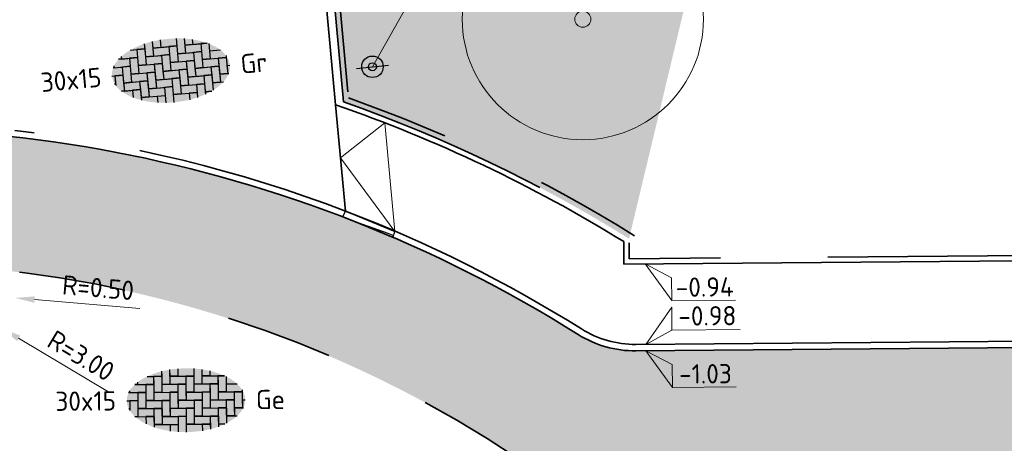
# Model space of a CAD drawing. Header units: metres. Extents: x 126075 to 126745, y 502461 to 502767.
# Tile 42 of 94: x 126674.6 to 126692.97, y 502564.58 to 502572.49. Entities that reach past the tile are written whole.
import ezdxf
from ezdxf.enums import TextEntityAlignment as Align

# ---------------------------------------------------------------- set-up
doc = ezdxf.new("R2010")
doc.units = ezdxf.units.M
doc.header["$PDSIZE"] = 1
for name, pattern in [('VH-OPSLUITBAND-SO', [10, 4, -2, 2, -2]), ('VH-OPSLUITBAND_VARIANT01-SO', [14, 8, -2, 2, -2]), ('VH-RIJWIELPADBAND-SO', [20, 8, -2, 2, -2, 0, -2, 2, -2]), ('ZZ-HIDDEN-SO', [4, 2, -2])]:
    doc.linetypes.add(name, pattern=pattern)
doc.layers.get('0').update_dxf_attribs({"linetype": 'CONTINUOUS'})
doc.layers.get('DEFPOINTS').update_dxf_attribs({"linetype": 'CONTINUOUS'})
for name, color, linetype, lineweight in [('B-WE-GR-BOOM-S', 90, 'CONTINUOUS', 18), ('N-WE-GR-GRAS-A-200', 62, 'CONTINUOUS', 18), ('N-WE-IE-MEUBILAIR_WEGMEUBILAIR_VERKEERSBORD-S-200', 7, 'CONTINUOUS', 25), ('N-WE-VH-GESLOTENVERHARDING_ASFALT_ROOD-V', 13, 'CONTINUOUS', 18), ('N-WE-VH-KANTOPSLUITING_BETONRUG-G', 7, 'ZZ-HIDDEN-SO', 35), ('N-WE-VH-KANTOPSLUITING_OPSLUITBAND_100X200-G', 150, 'VH-OPSLUITBAND-SO', 35), ('N-WE-VH-KANTOPSLUITING_OPSLUITBAND_120X250-G', 150, 'VH-OPSLUITBAND-SO', 35), ('N-WE-VH-KANTOPSLUITING_OPSLUITBAND_150X250-G', 150, 'VH-OPSLUITBAND_VARIANT01-SO', 35), ('N-WE-VH-KANTOPSLUITING_RIJWIELPADBAND_40 120_250_EINDVERLOOPBAND-S', 10, 'CONTINUOUS', 25), ('N-WE-VH-KANTOPSLUITING_VOORKANTBAND-G', 50, 'CONTINUOUS', 35), ('N-WE-VH-MATERIAALGRENS-G', 7, 'ZZ-HIDDEN-SO', 35), ('N-WE-VH-OPENVERHARDING_TEGEL_150X300_DIK-S-200', 252, 'CONTINUOUS', 25), ('N01-WE-VH-KANTOPSLUITING_RIJWIELPADBAND_40 120-G', 10, 'VH-RIJWIELPADBAND-SO', 35), ('X-XX-AL-AANPIJLING-G', 7, 'CONTINUOUS', 18), ('X-XX-AL-HOOGTELABEL-S-200', 7, 'CONTINUOUS', 18), ('X-XX-AL-M', 7, 'CONTINUOUS', 18)]:
    doc.layers.add(name, color=color, linetype=linetype, lineweight=lineweight)
doc.styles.add('NLCS-ISO', font='NLCS-ISO.ttf')
doc.styles.add('NLCS-ISO-M200-T18', font='NLCS-ISO.ttf', dxfattribs={"height": 0.36})
doc.dimstyles.new('NLCS-M200-T18-PIJL_L2_H1', dxfattribs={"dimscale": 0.2, "dimtxt": 2.5, "dimasz": 1.8, "dimexe": 2, "dimexo": 2, "dimgap": 0.7, "dimtad": 1, "dimzin": 0, "dimdsep": 46, "dimtxsty": 'NLCS-ISO-M200-T18', "dimcen": 0, "dimdle": 2, "dimclrd": 256, "dimclre": 256, "dimclrt": 10, "dimadec": 1, "dimazin": 0, "dimtfac": 1, "dimtdec": 3, "dimtofl": 0, "dimtmove": 0, "dimatfit": 3, "dimfxl": 2, "dimfxlon": 1, "dimtfillclr": 256, "dimtolj": 1, "dimtzin": 0, "dimlwd": -1, "dimlwe": -1, "dimarcsym": 0})
pattern_1 = [(0, (0, 0), (0, 6.985), [5.08, -1.905]), (90, (0, 0), (-6.985, 4.277078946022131e-16), [5.08, -1.905])]

# ---------------------------------------------------------------- blocks, each defined once
blk = doc.blocks.new('SVH-TEGEL_150X300_DIK_ELLEBOOG-SO')
h = blk.add_hatch(color=254)
h.dxf.hatch_style = 1
edge = h.paths.add_edge_path()
edge.add_ellipse((0, 1.332267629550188e-15), major_axis=(-5.525, 0), ratio=0.5384615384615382, start_angle=0, end_angle=359.9999999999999)
for p, q in [((-1.50000000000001, 2.863260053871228), (-1.500000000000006, 1.499999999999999)), ((-1.50000000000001, 2.863260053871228), (-1.500000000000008, 2.249999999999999)), ((-0.7500000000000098, 2.947462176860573), (-0.7500000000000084, 2.250000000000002)), ((-0.7500000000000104, 2.947462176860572), (-0.7500000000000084, 2.250000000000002)), ((0.7499999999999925, 2.947462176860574), (0.7499999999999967, 1.500000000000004)), ((0.7499999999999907, 2.947462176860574), (0.7499999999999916, 2.250000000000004)), ((1.499999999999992, 2.863260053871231), (1.499999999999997, 1.500000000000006)), ((1.499999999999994, 2.863260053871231), (1.499999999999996, 2.250000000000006)), ((-3.61457685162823, 2.249999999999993), (-3.000000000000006, 2.249999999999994)), ((-3.614576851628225, 2.249999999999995), (-2.250000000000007, 2.249999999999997)), ((-2.250000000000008, 2.249999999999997), (-3.000000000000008, 2.249999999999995)), ((-3.000000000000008, 2.249999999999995), (-3.000000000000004, 0.7499999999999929)), ((-3.000000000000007, 2.249999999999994), (-3.000000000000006, 1.499999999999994)), ((-2.25000000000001, 2.717130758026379), (-2.250000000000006, 1.499999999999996)), ((-2.250000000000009, 2.717130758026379), (-2.250000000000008, 2.249999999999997)), ((-2.250000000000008, 2.249999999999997), (-2.250000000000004, 0.7499999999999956)), ((-1.500000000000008, 2.249999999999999), (-1.500000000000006, 1.499999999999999)), ((-1.500000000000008, 2.249999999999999), (-5.773159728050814e-15, 2.250000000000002)), ((-0.7500000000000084, 2.250000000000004), (-1.500000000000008, 2.250000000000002)), ((-0.7500000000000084, 2.250000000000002), (0.7499999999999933, 2.250000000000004)), ((0.7499999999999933, 2.250000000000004), (-6.661338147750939e-15, 2.250000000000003)), ((-6.661338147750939e-15, 2.250000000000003), (-2.220446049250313e-15, 0.7500000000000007)), ((-7.105427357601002e-15, 2.250000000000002), (-6.217248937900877e-15, 1.500000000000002)), ((0.7499999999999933, 2.250000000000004), (0.7499999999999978, 0.7500000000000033)), ((1.499999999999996, 2.250000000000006), (1.499999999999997, 1.500000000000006)), ((1.499999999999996, 2.250000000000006), (2.999999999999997, 2.250000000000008)), ((2.249999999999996, 2.25000000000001), (1.499999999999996, 2.250000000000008)), ((2.249999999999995, 2.717130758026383), (2.249999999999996, 2.250000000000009)), ((2.249999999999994, 2.717130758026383), (2.249999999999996, 2.250000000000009)), ((2.249999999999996, 2.250000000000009), (3.614576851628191, 2.250000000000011)), ((2.999999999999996, 2.250000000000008), (2.999999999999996, 1.500000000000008)), ((3.614576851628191, 2.250000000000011), (2.999999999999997, 2.250000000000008)), ((2.999999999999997, 2.250000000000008), (3.000000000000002, 0.7500000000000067)), ((3.749999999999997, 2.184795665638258), (3.750000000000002, 0.7500000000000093)), ((-5.250000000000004, 0.9268931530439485), (-5.250000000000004, 0.749999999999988)), ((-5.250000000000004, 0.9268931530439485), (-5.250000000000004, 0.749999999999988)), ((-4.771312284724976, 1.499999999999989), (-3.750000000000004, 1.499999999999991)), ((-4.500000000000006, 1.499999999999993), (-4.771312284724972, 1.499999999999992)), ((-4.500000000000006, 1.72607161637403), (-4.500000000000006, 1.499999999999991)), ((-4.500000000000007, 1.72607161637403), (-4.500000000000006, 1.499999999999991)), ((-4.500000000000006, 1.499999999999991), (-3.000000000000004, 1.499999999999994)), ((-3.000000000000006, 1.499999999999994), (-3.750000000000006, 1.499999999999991)), ((-3.750000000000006, 1.499999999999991), (-3.750000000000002, -1.043609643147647e-14)), ((-3.750000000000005, 1.499999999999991), (-3.750000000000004, 0.7499999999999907)), ((-3.000000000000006, 1.499999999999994), (-3.000000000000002, -7.771561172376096e-15)), ((-2.250000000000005, 1.499999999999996), (-2.250000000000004, 0.7499999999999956)), ((-2.250000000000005, 1.499999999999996), (-0.7500000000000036, 1.499999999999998)), ((-1.500000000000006, 1.500000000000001), (-2.250000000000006, 1.499999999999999)), ((-1.500000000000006, 1.499999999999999), (-4.440892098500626e-15, 1.500000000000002)), ((-4.440892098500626e-15, 1.500000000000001), (-0.7500000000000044, 1.499999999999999)), ((-0.7500000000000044, 1.499999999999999), (-0.75, -2.664535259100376e-15)), ((-0.7500000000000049, 1.499999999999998), (-0.750000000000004, 0.7499999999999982)), ((-4.440892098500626e-15, 1.500000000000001), (0, 0)), ((0.7499999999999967, 1.500000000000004), (0.7499999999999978, 0.7500000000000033)), ((0.7499999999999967, 1.500000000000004), (2.249999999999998, 1.500000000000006)), ((1.499999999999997, 1.500000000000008), (0.7499999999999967, 1.500000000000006)), ((1.499999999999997, 1.500000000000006), (2.999999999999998, 1.500000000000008)), ((2.249999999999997, 1.500000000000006), (2.249999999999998, 0.7500000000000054)), ((2.999999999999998, 1.500000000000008), (2.249999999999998, 1.500000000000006)), ((2.249999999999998, 1.500000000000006), (2.250000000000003, 3.996802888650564e-15)), ((2.999999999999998, 1.500000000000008), (3.000000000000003, 6.661338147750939e-15)), ((3.75, 1.500000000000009), (3.750000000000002, 0.7500000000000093)), ((3.75, 1.500000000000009), (4.771312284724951, 1.500000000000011)), ((5.250000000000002, 0.9268931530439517), (5.250000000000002, 0.750000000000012)), ((-5.346547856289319, 0.749999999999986), (-4.500000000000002, 0.7499999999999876)), ((-5.250000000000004, 0.7499999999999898), (-5.346547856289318, 0.7499999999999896)), ((-5.250000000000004, 0.749999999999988), (-3.750000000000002, 0.7499999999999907)), ((-3.750000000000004, 0.7499999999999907), (-4.500000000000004, 0.749999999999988)), ((-4.500000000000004, 0.749999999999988), (-4.5, -0.7500000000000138)), ((-4.500000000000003, 0.7499999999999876), (-4.500000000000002, -1.243449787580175e-14)), ((-3.750000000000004, 0.7499999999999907), (-3.75, -0.7500000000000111)), ((-2.250000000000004, 0.7499999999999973), (-3.000000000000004, 0.7499999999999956)), ((-3.000000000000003, 0.7499999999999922), (-3.000000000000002, -7.771561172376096e-15)), ((-3.000000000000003, 0.7499999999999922), (-1.500000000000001, 0.7499999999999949)), ((-2.250000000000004, 0.7499999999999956), (-0.7500000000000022, 0.7499999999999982)), ((-0.7500000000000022, 0.749999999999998), (-1.500000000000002, 0.7499999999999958)), ((-1.500000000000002, 0.7499999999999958), (-1.499999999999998, -0.750000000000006)), ((-1.500000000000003, 0.7499999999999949), (-1.500000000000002, -5.10702591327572e-15)), ((-0.7500000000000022, 0.749999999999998), (-0.7499999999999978, -0.7500000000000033)), ((0, 1.332267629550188e-15), (-0.75, -4.440892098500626e-16)), ((-1.056726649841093e-15, 0.7500000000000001), (1.5, 0.7500000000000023)), ((-1.056726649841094e-15, 0.7500000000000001), (-2.407441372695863e-31, -3.392009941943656e-46)), ((0.7499999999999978, 0.7500000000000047), (-2.220446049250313e-15, 0.7500000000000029)), ((0, 0), (1.500000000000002, 2.113453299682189e-15)), ((0.7499999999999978, 0.7500000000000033), (2.25, 0.7500000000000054)), ((1.500000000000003, 1.665334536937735e-15), (0.7500000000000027, -9.992007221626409e-16)), ((1.499999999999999, 0.7500000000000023), (1.5, 2.111433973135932e-15)), ((2.25, 0.750000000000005), (1.5, 0.7500000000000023)), ((1.5, 0.7500000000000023), (1.500000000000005, -0.7499999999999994)), ((1.500000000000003, 1.665334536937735e-15), (1.500000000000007, -1.5)), ((2.25, 0.750000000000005), (2.250000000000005, -0.7499999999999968)), ((2.250000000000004, 3.219646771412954e-15), (2.250000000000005, -0.7499999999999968)), ((2.250000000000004, 3.219646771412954e-15), (3.750000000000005, 5.88418203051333e-15)), ((3.000000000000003, 8.43769498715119e-15), (2.250000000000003, 6.661338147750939e-15)), ((3.000000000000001, 0.7500000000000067), (3.000000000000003, 6.661338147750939e-15)), ((3.000000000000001, 0.7500000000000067), (4.500000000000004, 0.7500000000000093)), ((3.750000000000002, 0.7500000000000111), (3.000000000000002, 0.7500000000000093)), ((3.000000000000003, 6.661338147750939e-15), (4.500000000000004, 9.325873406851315e-15)), ((3.750000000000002, 0.7500000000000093), (5.250000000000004, 0.750000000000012)), ((3.750000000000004, 5.88418203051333e-15), (3.750000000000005, -0.7499999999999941)), ((4.500000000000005, 8.548717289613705e-15), (3.750000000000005, 5.88418203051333e-15)), ((3.750000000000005, 5.88418203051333e-15), (3.75000000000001, -1.499999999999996)), ((4.500000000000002, 0.7500000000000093), (4.500000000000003, 9.325873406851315e-15)), ((5.250000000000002, 0.750000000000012), (4.500000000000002, 0.7500000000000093)), ((4.500000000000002, 0.7500000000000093), (4.500000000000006, -0.7499999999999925)), ((4.500000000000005, 8.548717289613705e-15), (4.50000000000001, -1.499999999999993)), ((5.250000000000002, 0.750000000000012), (5.250000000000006, -0.7499999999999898)), ((5.250000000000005, 1.021405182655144e-14), (5.250000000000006, -0.7499999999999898)), ((5.250000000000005, 1.021405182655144e-14), (5.525, 1.07025499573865e-14)), ((-5.525, -1.425526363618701e-14), (-5.25, -1.376676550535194e-14)), ((-5.525, -1.425526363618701e-14), (-4.5, -1.243449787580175e-14)), ((-5.250000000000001, -0.7500000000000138), (-5.346547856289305, -0.7500000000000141)), ((-5.346547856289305, -0.750000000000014), (-5.249999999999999, -0.7500000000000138)), ((-4.500000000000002, -1.243449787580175e-14), (-5.250000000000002, -1.509903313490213e-14)), ((-5.250000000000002, -1.509903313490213e-14), (-5.249999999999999, -0.9268931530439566)), ((-5.250000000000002, -1.376676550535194e-14), (-5.250000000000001, -0.7500000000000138)), ((-5.250000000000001, -0.7500000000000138), (-5.250000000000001, -0.9268931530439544)), ((-4.500000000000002, -1.243449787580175e-14), (-4.499999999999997, -1.500000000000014)), ((-3.75, -0.7500000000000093), (-4.5, -0.7500000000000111)), ((-4.499999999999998, -0.7500000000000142), (-4.499999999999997, -1.500000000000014)), ((-4.499999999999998, -0.7500000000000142), (-2.999999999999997, -0.7500000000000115)), ((-3.000000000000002, -5.995204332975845e-15), (-3.750000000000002, -7.771561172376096e-15)), ((-3.750000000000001, -1.110223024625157e-14), (-3.75, -0.7500000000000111)), ((-3.750000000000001, -1.110223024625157e-14), (-2.249999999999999, -8.43769498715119e-15)), ((-3.75, -0.7500000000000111), (-2.249999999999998, -0.7500000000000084)), ((-3.000000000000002, -7.771561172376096e-15), (-1.5, -5.10702591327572e-15)), ((-2.249999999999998, -0.7500000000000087), (-2.999999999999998, -0.7500000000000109)), ((-2.999999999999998, -0.7500000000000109), (-2.999999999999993, -2.250000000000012)), ((-2.999999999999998, -0.7500000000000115), (-2.999999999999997, -1.500000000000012)), ((-1.5, -5.329070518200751e-15), (-2.25, -7.549516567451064e-15)), ((-2.25, -7.549516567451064e-15), (-2.249999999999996, -1.500000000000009)), ((-2.25, -8.43769498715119e-15), (-2.25, -0.7500000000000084)), ((-2.249999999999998, -0.7500000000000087), (-2.249999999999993, -2.25000000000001)), ((-1.5, -5.329070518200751e-15), (-1.499999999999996, -1.500000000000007)), ((-0.7499999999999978, -0.750000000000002), (-1.499999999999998, -0.7500000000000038)), ((-1.499999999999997, -0.7500000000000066), (-1.499999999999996, -1.500000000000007)), ((-1.499999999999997, -0.7500000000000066), (4.884981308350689e-15, -0.7500000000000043)), ((-0.7499999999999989, -3.219646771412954e-15), (-0.7499999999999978, -0.7500000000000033)), ((-0.7499999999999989, -3.219646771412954e-15), (0.7500000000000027, -9.992007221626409e-16)), ((-0.7499999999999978, -0.7500000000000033), (0.750000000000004, -0.7500000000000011)), ((3.552713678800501e-15, -0.7500000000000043), (4.440892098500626e-15, -1.500000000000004)), ((0.7500000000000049, -0.7500000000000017), (4.884981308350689e-15, -0.7500000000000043)), ((4.884981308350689e-15, -0.7500000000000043), (9.325873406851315e-15, -2.250000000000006)), ((0.7500000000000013, -9.992007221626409e-16), (0.7500000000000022, -0.7500000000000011)), ((0.7500000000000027, -9.992007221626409e-16), (0.7500000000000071, -1.500000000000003)), ((0.7500000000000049, -0.7500000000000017), (0.7500000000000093, -2.250000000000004)), ((1.500000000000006, -0.7500000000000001), (1.500000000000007, -1.5)), ((1.500000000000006, -0.7500000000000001), (3.000000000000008, -0.7499999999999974)), ((2.250000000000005, -0.749999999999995), (1.500000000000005, -0.7499999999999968)), ((2.250000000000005, -0.7499999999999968), (3.750000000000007, -0.7499999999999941)), ((3.000000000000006, -0.7499999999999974), (3.000000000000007, -1.499999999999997)), ((3.750000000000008, -0.7499999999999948), (3.000000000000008, -0.7499999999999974)), ((3.000000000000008, -0.7499999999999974), (3.000000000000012, -2.249999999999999)), ((3.750000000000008, -0.7499999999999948), (3.750000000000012, -2.184795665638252)), ((4.500000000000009, -0.7499999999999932), (4.50000000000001, -1.499999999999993)), ((4.500000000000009, -0.7499999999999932), (5.346547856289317, -0.7499999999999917)), ((5.250000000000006, -0.749999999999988), (4.500000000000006, -0.7499999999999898)), ((5.250000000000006, -0.7499999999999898), (5.346547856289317, -0.7499999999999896)), ((-4.499999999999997, -1.500000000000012), (-4.771312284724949, -1.500000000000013)), ((-4.771312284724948, -1.500000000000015), (-3.749999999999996, -1.500000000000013)), ((-4.499999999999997, -1.500000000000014), (-2.999999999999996, -1.500000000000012)), ((-2.999999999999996, -1.500000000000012), (-3.749999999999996, -1.500000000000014)), ((-3.749999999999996, -1.500000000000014), (-3.749999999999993, -2.18479566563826)), ((-3.749999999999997, -1.500000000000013), (-3.749999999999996, -2.184795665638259)), ((-2.999999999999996, -1.500000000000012), (-2.999999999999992, -2.498230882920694)), ((-1.499999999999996, -1.500000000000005), (-2.249999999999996, -1.500000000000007)), ((-2.249999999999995, -1.50000000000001), (-2.249999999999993, -2.25000000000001)), ((-2.249999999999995, -1.50000000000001), (-0.7499999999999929, -1.500000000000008)), ((-1.499999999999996, -1.500000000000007), (6.217248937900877e-15, -1.500000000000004)), ((-0.7499999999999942, -1.500000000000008), (-0.7499999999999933, -2.250000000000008)), ((7.105427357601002e-15, -1.500000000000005), (-0.7499999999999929, -1.500000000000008)), ((-0.7499999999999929, -1.500000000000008), (-0.7499999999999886, -2.947462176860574)), ((7.105427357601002e-15, -1.500000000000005), (1.147230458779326e-14, -2.975)), ((1.500000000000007, -1.499999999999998), (0.7500000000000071, -1.5)), ((0.750000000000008, -1.500000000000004), (0.7500000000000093, -2.250000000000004)), ((0.750000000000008, -1.500000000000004), (2.25000000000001, -1.500000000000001)), ((1.500000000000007, -1.5), (3.000000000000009, -1.499999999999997)), ((2.250000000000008, -1.500000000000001), (2.250000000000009, -2.250000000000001)), ((3.000000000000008, -1.499999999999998), (2.250000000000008, -1.500000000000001)), ((2.250000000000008, -1.500000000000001), (2.250000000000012, -2.717130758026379)), ((3.000000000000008, -1.499999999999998), (3.000000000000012, -2.498230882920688)), ((3.750000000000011, -1.499999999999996), (3.750000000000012, -2.184795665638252)), ((3.750000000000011, -1.499999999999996), (4.771312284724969, -1.499999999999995)), ((4.50000000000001, -1.499999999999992), (3.75000000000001, -1.499999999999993)), ((4.50000000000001, -1.499999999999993), (4.771312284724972, -1.499999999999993)), ((-2.249999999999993, -2.250000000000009), (-2.999999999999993, -2.250000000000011)), ((-2.999999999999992, -2.250000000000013), (-2.999999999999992, -2.498230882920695)), ((-2.999999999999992, -2.250000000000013), (-1.499999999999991, -2.250000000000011)), ((-2.249999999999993, -2.25000000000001), (-0.7499999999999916, -2.250000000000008)), ((-1.499999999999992, -2.250000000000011), (-1.499999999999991, -2.863260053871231)), ((0.7500000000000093, -2.250000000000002), (9.325873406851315e-15, -2.250000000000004)), ((1.021405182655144e-14, -2.250000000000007), (1.150191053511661e-14, -2.975)), ((1.021405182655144e-14, -2.250000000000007), (1.500000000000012, -2.250000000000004)), ((0.7500000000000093, -2.250000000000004), (2.250000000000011, -2.250000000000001)), ((1.500000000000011, -2.250000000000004), (1.500000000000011, -2.863260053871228)), ((2.250000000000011, -2.250000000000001), (1.500000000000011, -2.250000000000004)), ((1.500000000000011, -2.250000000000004), (1.500000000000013, -2.863260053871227)), ((2.250000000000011, -2.250000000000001), (2.250000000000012, -2.717130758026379)), ((3.000000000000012, -2.25), (3.000000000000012, -2.498230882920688)), ((3.000000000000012, -2.25), (3.614576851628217, -2.249999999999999)), ((3.614576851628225, -2.249999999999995), (3.000000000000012, -2.249999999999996))]:
    blk.add_line(p, q)
at = {"style": 'NLCS-ISO'}
blk.add_attdef('FORMAAT', text='', height=1.8, dxfattribs=at).set_placement((-6.525, 4.607733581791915e-16), align=Align.MIDDLE_RIGHT)
blk.add_attdef('KLEUR', text='', height=1.8, dxfattribs=at).set_placement((6.525, -7.026411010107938e-16), align=Align.MIDDLE_LEFT)
at = {"style": 'NLCS-ISO', "flags": 1}
blk.add_attdef('FUNCTIE', text='', height=1.8, dxfattribs=at).set_placement((-7.110529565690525e-16, -3.975), align=Align.TOP_CENTER)
blk = doc.blocks.new('B-SGR-BOOM_2E GROOTTE')
h = blk.add_hatch(color=256)
edge = h.paths.add_edge_path()
edge.add_arc((-0.001990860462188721, 0.003386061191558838), 0.15, 0, 360)
for radius in [2.249996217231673, 0.15]:
    blk.add_circle((-0.001990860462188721, 0.003386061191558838), radius)
blk = doc.blocks.new('N-SIE-WEG_VERKEERSBORD_PAAL-SO')
blk.add_line((-1.499999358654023, 0.001385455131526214), (1.499999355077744, -0.001385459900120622))
for radius in [0.9999999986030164, 0.3727098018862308]:
    blk.add_circle((0, 0), radius)
at = {"style": 'NLCS-ISO'}
blk.add_attdef('VERKEERSBORD', (1.001828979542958, 1.008659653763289), '', height=2, dxfattribs=at)
blk = doc.blocks.new('SVH-RIJWIELPAD EINDVERLOOPBAND_40 120X250_MAAIVELD_LINKS_L1000_HD-MM')
blk.add_line((0, 40), (-100, 40))
blk.add_lwpolyline([(0, 0), (-1000, 0), (-1000, 120), (0, 120)], close=True)
at = {"flags": 128}
blk.add_lwpolyline([(-100, 40), (-900, 0)], dxfattribs=at)
blk = doc.blocks.new('*D347')
at = {"layer": 'DEFPOINTS', "color": 0, "transparency": 16777216}
for p in [(126674.0221306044, 502567.3367906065), (126674.5203509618, 502567.2946423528)]:
    blk.add_point(p, dxfattribs=at)
at = {"layer": 'X-XX-AL-M', "transparency": 16777216}
blk.add_line((126676.8440507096, 502567.0980628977), (126674.8790696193, 502567.2642956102), dxfattribs=at)
blk.add_solid([(126674.8841274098, 502567.3240820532), (126674.8740118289, 502567.2045091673), (126674.5203509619, 502567.2946423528)], dxfattribs=at)
at = {"layer": 'X-XX-AL-M', "color": 10, "transparency": 16777216, "insert": (126676.0678943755, 502567.4848669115), "char_height": 0.36, "attachment_point": 5, "rotation": 355.1644274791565, "style": 'NLCS-ISO-M200-T18'}
blk.add_mtext('\\A1;R=0.50', dxfattribs=at)
blk = doc.blocks.new('*D348')
at = {"layer": 'DEFPOINTS', "color": 0, "transparency": 16777216}
for p in [(126671.7014306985, 502568.2664936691), (126674.2756125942, 502566.7258501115)]:
    blk.add_point(p, dxfattribs=at)
at = {"layer": 'X-XX-AL-M', "transparency": 16777216}
blk.add_line((126676.2766105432, 502565.528256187), (126674.5845145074, 502566.5409728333), dxfattribs=at)
blk.add_solid([(126674.6153273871, 502566.5924564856), (126674.5537016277, 502566.4894891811), (126674.2756125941, 502566.7258501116)], dxfattribs=at)
at = {"layer": 'X-XX-AL-M', "color": 10, "transparency": 16777216, "insert": (126675.7493488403, 502566.2167553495), "char_height": 0.36, "attachment_point": 5, "rotation": 329.0995497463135, "style": 'NLCS-ISO-M200-T18'}
blk.add_mtext('\\A1;R=3.00', dxfattribs=at)
blk = doc.blocks.new('SZZ-HOOGTELABEL_04-SO')
h = blk.add_hatch()
h.set_pattern_fill('ANGLE', color=256)
h.set_pattern_definition(pattern_1)
h.paths.add_polyline_path([(2.460741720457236, -1.312415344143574), (0, -4.547473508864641e-13), (2.460741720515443, -3.435148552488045)])
for p, q in [((0, -4.547473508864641e-13), (2.460741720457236, -1.312415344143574)), ((2.460741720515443, -3.435148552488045), (0, -4.547473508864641e-13)), ((2.460741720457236, -1.312415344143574), (2.460741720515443, -3.435148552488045)), ((8.399460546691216, -3.435325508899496), (2.460741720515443, -3.435148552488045))]:
    blk.add_line(p, q)
at = {"style": 'NLCS-ISO'}
blk.add_attdef('...', text='', height=1.8, dxfattribs=at).set_placement((5.549947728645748, -2.195441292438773), align=Align.MIDDLE)
blk = doc.blocks.new('SZZ-HOOGTELABEL_02-SO')
h = blk.add_hatch()
h.set_pattern_fill('ANGLE', color=256)
h.set_pattern_definition(pattern_1)
h.paths.add_polyline_path([(2.460741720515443, 3.435148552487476), (-6.661338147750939e-16, -4.440892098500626e-16), (2.460741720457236, 1.312415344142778)])
for p, q in [((2.460741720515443, 3.435148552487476), (0, 0)), ((2.460741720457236, 1.312415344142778), (2.460741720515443, 3.435148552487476)), ((0, 0), (2.460741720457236, 1.312415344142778)), ((8.837532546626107, 1.312415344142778), (2.460741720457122, 1.312415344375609))]:
    blk.add_line(p, q)
at = {"style": 'NLCS-ISO'}
blk.add_attdef('...', text='', height=1.8, dxfattribs=at).set_placement((5.772751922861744, 2.615252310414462), align=Align.MIDDLE)

msp = doc.modelspace()

# ---------------------------------------------------------------- hatches: boundary and pattern name
at = {"layer": 'N-WE-GR-GRAS-A-200', "transparency": 33554559}
h = msp.add_hatch(dxfattribs=at)
h.set_pattern_fill('AGR-GRAS_02-SO', color=256, scale=0.2, pattern_type=2)
h.set_pattern_definition([(21.58014110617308, (126551.914, 502551.3593220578), (1.124203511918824, 2.595412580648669), [0.5, -1.5]), (21.58014110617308, (126552.4955317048, 502552.8797893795), (1.124203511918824, 2.595412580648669), [0.5, -1.5]), (111.5801411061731, (126551.8425192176, 502552.0838153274), (-2.595412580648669, 1.124203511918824), [0.5, -1.5]), (111.5801411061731, (126552.3289808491, 502553.0289899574), (-2.595412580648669, 1.124203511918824), [0.5, -1.5]), (66.58014110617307, (126551.7710384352, 502552.8083085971), (-0.7356045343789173, 1.859808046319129), [0.4999999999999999, -2.328427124]), (156.5801411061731, (126552.9368944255, 502551.7639045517), (-1.859808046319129, -0.7356045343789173), [0.4999999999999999, -2.328427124]), (48.14519230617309, (126552.1582706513, 502552.1011656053), (1.859808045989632, 0.735604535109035), [0.5, -3.972135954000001]), (48.14519230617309, (126552.6273820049, 502553.3620916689), (1.859808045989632, 0.735604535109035), [0.5, -3.972135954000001]), (85.01508992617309, (126553.2158656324, 502551.8742452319), (-0.7356045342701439, 1.859808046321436), [0.5, -3.972135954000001]), (85.01508992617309, (126552.0479299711, 502552.3801368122), (-0.7356045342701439, 1.859808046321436), [0.5, -3.972135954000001]), (85.01508992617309, (126552.8827639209, 502552.1726463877), (-0.7356045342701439, 1.859808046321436), [0.5, -3.972135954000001]), (138.1451923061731, (126551.5094175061, 502552.3822164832), (-0.7356045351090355, 1.859808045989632), [0.5, -3.972135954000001]), (175.0150899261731, (126552.1756209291, 502551.7854141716), (-1.859808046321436, -0.7356045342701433), [0.5, -3.972135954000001])])
edge = h.paths.add_edge_path()
edge.add_line((126698.8966147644, 502625.1915433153), (126703.2606594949, 502647.9705887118))
edge.add_line((126703.2606594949, 502647.9705887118), (126701.656646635, 502656.4340918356))
edge.add_line((126701.656646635, 502656.4340918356), (126702.6830521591, 502667.9342692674))
edge.add_line((126702.6830521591, 502667.9342692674), (126701.2073658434, 502675.3077803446))
edge.add_line((126701.2073658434, 502675.3077803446), (126704.943, 502685.836))
edge.add_line((126704.943, 502685.836), (126687.1325788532, 502684.2081679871))
edge.add_line((126687.1325788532, 502684.2081679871), (126687.4060272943, 502681.2380850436))
edge.add_line((126687.4060272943, 502681.2380850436), (126692.2469983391, 502681.6550037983))
edge.add_line((126692.2469983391, 502681.6550037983), (126697.1743330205, 502628.1363491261))
edge.add_line((126697.1743330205, 502628.1363491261), (126692.2230944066, 502622.6631010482))
edge.add_line((126692.2230944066, 502622.6631010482), (126681.0624447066, 502621.368760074))
edge.add_line((126681.0624447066, 502621.368760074), (126681.1037006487, 502620.9206552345))
edge.add_line((126681.1037006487, 502620.9206552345), (126682.5242802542, 502605.4909119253))
edge.add_line((126682.5242802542, 502605.4909119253), (126682.9796636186, 502600.5447277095))
edge.add_line((126682.9796636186, 502600.5447277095), (126683.0209195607, 502600.0966228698))
edge.add_line((126683.0209195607, 502600.0966228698), (126685.134598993, 502577.138718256))
edge.add_line((126685.134598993, 502577.138718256), (126684.6864941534, 502577.0974623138))
edge.add_line((126684.6864941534, 502577.0974623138), (126680.4643507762, 502576.7087396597))
edge.add_arc((126680.4964387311, 502576.3602136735), 0.3499999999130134, 95.26025622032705, 185.2602562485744)
edge.add_line((126680.1479127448, 502576.3281257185), (126680.4431219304, 502573.1216866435))
edge.add_line((126680.4431219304, 502573.1216866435), (126680.6427233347, 502570.9536994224))
edge.add_arc((126671.6691581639, 502545.3825217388), 27.09999999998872, 58.1449413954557, 70.66275333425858, ccw=False)
edge.add_line((126685.9717864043, 502568.4008801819), (126688.1147950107, 502577.3544892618))
edge.add_line((126688.1147950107, 502577.3544892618), (126688.0870000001, 502587.9100000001))
edge.add_line((126688.0870000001, 502587.9100000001), (126689.399002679, 502597.3353689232))
edge.add_line((126689.399002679, 502597.3353689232), (126688.1157946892, 502600.4130073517))
edge.add_line((126688.1157946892, 502600.4130073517), (126689.6556442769, 502606.1194621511))
edge.add_line((126689.6556442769, 502606.1194621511), (126690.8105257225, 502611.6335639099))
edge.add_line((126690.8105257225, 502611.6335639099), (126698.8966147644, 502625.1915433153))
at = {"layer": 'N-WE-VH-GESLOTENVERHARDING_ASFALT_ROOD-V', "transparency": 33554687}
h = msp.add_hatch(color=256, dxfattribs=at)
h.dxf.hatch_style = 1
edge = h.paths.add_edge_path()
edge.add_line((126705.0526162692, 502566.4680621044), (126686.1013360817, 502566.3070115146))
edge.add_arc((126686.08434042, 502568.3069393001), 1.999999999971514, 237.83776601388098, 270.4868957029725, ccw=False)
edge.add_arc((126671.6691581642, 502545.3825217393), 25.07999999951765, 57.83776602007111, 100.5058062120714)
edge.add_line((126667.0961922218, 502570.0420915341), (126613.82071795, 502560.1624816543))
edge.add_arc((126621.1141245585, 502520.8330242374), 40.00000000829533, 100.5058062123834, 111.6146098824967)
edge.add_line((126606.379659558, 502558.0203277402), (126517.4671982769, 502522.791165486))
edge.add_arc((126515.6253901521, 502527.4395784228), 4.99999999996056, 200.6859554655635, 291.614609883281, ccw=False)
edge.add_line((126510.9477369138, 502525.673350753), (126510.5322704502, 502526.7736664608))
edge.add_line((126510.5322704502, 502526.7736664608), (126508.1934438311, 502525.8905526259))
edge.add_line((126508.1934438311, 502525.8905526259), (126508.6371736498, 502524.7153846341))
edge.add_arc((126515.653653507, 502527.3647261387), 7.499999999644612, 200.6859554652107, 236.4990763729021)
edge.add_line((126511.5140252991, 502521.1106492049), (126508.3837062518, 502519.7737118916))
edge.add_arc((126518.8931373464, 502530.4766020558), 14.99999999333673, 225.5225303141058, 236.3339648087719)
edge.add_line((126510.5778701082, 502517.9923587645), (126512.7391148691, 502518.9154112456))
edge.add_arc((126513.9174258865, 502516.1565014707), 2.999999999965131, 21.61154671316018, 113.12698819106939, ccw=False)
edge.add_line((126516.7065327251, 502517.2614372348), (126517.3834410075, 502515.5527682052))
edge.add_arc((126518.8931373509, 502530.4766020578), 14.99999999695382, 264.223604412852, 280.4104703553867)
edge.add_line((126521.6036205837, 502515.7235250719), (126520.2733670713, 502519.0576898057))
edge.add_arc((126522.1309753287, 502519.7988319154), 2.00000001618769, 111.6035442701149, 201.7508398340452, ccw=False)
edge.add_line((126521.3946111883, 502521.658339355), (126532.9620685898, 502526.2339747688))
edge.add_line((126532.9620685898, 502526.2339747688), (126538.5399093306, 502528.4543480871))
edge.add_line((126538.5399093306, 502528.4543480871), (126607.3005636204, 502555.6961212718))
edge.add_arc((126621.114124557, 502520.8330242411), 37.50000000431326, 100.50580621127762, 111.6146098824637, ccw=False)
edge.add_line((126614.276555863, 502557.7043905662), (126667.5520301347, 502567.5840004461))
edge.add_arc((126671.6691581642, 502545.3825217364), 22.58000000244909, 83.98553518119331, 100.50580621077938, ccw=False)
edge.add_arc((126671.9267641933, 502546.4689322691), 21.47304967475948, 56.17771154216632, 84.36537728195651, ccw=False)
edge.add_line((126683.8790680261, 502564.3080548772), (126683.8841667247, 502563.7080765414))
edge.add_line((126683.8841667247, 502563.7080765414), (126705.0745406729, 502563.8881552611))
edge.add_line((126705.0745406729, 502563.8881552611), (126705.0526162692, 502566.4680621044))

# ---------------------------------------------------------------- linework, layer by layer
at = {"layer": 'N-WE-VH-KANTOPSLUITING_BETONRUG-G'}
msp.add_lwpolyline([(126687.3994865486, 502681.3091278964), (126692.3374092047, 502681.7637506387), (126697.2830798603, 502628.0459382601), (126679.8947885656, 502626.4450398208), (126679.4042092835, 502626.3998733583, 0.4142135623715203), (126676.0138018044, 502622.3218668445), (126676.1111614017, 502621.2643874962, 0.4142135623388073), (126676.3830285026, 502621.0383603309), (126681.1528555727, 502621.4775069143), (126682.6330270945, 502605.4005010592), (126677.8632000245, 502604.9613544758, 0.4142135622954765), (126677.6371728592, 502604.6894873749), (126678.0283803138, 502600.4403551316, 0.4142135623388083), (126678.3002474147, 502600.2143279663), (126683.0700744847, 502600.6534745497), (126685.2433458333, 502577.0483073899), (126680.4735187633, 502576.6091608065, 0.4142135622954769), (126680.247491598, 502576.3372937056), (126680.5427007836, 502573.1308546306), (126680.7364238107, 502571.0267158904, -0.05458915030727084), (126686.0713114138, 502568.4567060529)], format="xyb", dxfattribs=at)
at = {"layer": 'N-WE-VH-KANTOPSLUITING_OPSLUITBAND_100X200-G', "flags": 128}
msp.add_lwpolyline([(126680.6427233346, 502570.9536994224, -0.0546736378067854), (126685.9717864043, 502568.4008801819), (126685.9750007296, 502568.0260000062), (126705.038, 502568.188)], format="xyb", dxfattribs=at)
at = {"layer": 'N-WE-VH-KANTOPSLUITING_OPSLUITBAND_120X250-G'}
msp.add_lwpolyline([(126674.5157363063, 502570.4212316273, -0.0631976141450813), (126680.679715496, 502568.916536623, -0.0631976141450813)], format="xyb", dxfattribs=at)
at = {"layer": 'N-WE-VH-KANTOPSLUITING_OPSLUITBAND_150X250-G'}
msp.add_lwpolyline([(126680.6427233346, 502570.9536994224), (126680.4431219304, 502573.1216866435)], dxfattribs=at)
at = {"layer": 'N-WE-VH-KANTOPSLUITING_VOORKANTBAND-G'}
msp.add_lwpolyline([(126691.9924385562, 502627.8098988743), (126679.3812893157, 502626.6488204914, 0.4142135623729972), (126675.7648546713, 502622.2989468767), (126675.8622142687, 502621.2414675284, 0.4142135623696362), (126676.4059484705, 502620.7894131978), (126680.6280918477, 502621.1781358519, -0.4142135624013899), (126680.9543323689, 502620.9069032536), (126682.3336560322, 502605.9252647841, -0.4142135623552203), (126682.0624234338, 502605.599024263), (126677.8402800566, 502605.2103016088, 0.414213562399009), (126677.3882257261, 502604.666567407), (126677.7794331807, 502600.4174351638, 0.4142135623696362), (126678.3231673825, 502599.9653808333), (126682.5453107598, 502600.3541034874, -0.4142135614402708), (126682.8715512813, 502600.082870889), (126684.9439747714, 502577.5730711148, -0.4142135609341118), (126684.6727421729, 502577.2468305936), (126680.4505987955, 502576.8581079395, 0.414213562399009), (126679.998544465, 502576.3143737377), (126680.4971690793, 502570.8985210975, -0.05526868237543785), (126685.8722625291, 502568.3449220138), (126685.8758617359, 502567.9251538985), (126705.0388497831, 502568.0880036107)], format="xyb", dxfattribs=at)
at = {"layer": 'N-WE-VH-KANTOPSLUITING_VOORKANTBAND-G', "flags": 128}
for points in [[(126510.5322704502, 502526.7736664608), (126510.9477369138, 502525.6733507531, 0.4189688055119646), (126517.4671982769, 502522.791165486), (126606.3796595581, 502558.0203277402, -0.04850929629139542), (126613.8207179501, 502560.1624816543), (126667.0961922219, 502570.0420915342, -0.1883556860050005), (126685.0197036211, 502566.613850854, 0.1434302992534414), (126686.1013360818, 502566.3070115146), (126705.0526162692, 502566.4680621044)], [(126524.4439937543, 502525.5555323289), (126606.3796595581, 502558.0203277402, -0.04850929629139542), (126613.8207179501, 502560.1624816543), (126667.0961922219, 502570.0420915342, -0.1883556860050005), (126685.0197036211, 502566.613850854, 0.1434302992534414), (126686.1013360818, 502566.3070115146), (126705.0526162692, 502566.4680621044)]]:
    msp.add_lwpolyline(points, format="xyb", dxfattribs=at)
at = {"layer": 'N-WE-VH-MATERIAALGRENS-G', "flags": 128}
msp.add_lwpolyline([(126680.6796431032, 502568.91656434), (126680.4971690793, 502570.8985210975)], dxfattribs=at)
at = {"layer": 'N-WE-VH-MATERIAALGRENS-G'}
msp.add_arc((126672.0016442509, 502546.6773245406), 21.25831243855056, 56.03274342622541, 84.49091043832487, dxfattribs=at)
at = {"layer": 'N01-WE-VH-KANTOPSLUITING_RIJWIELPADBAND_40 120-G'}
msp.add_lwpolyline([(126680.679715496, 502568.916536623, -0.04895933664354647), (126685.083581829, 502566.7154361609, 0.1434302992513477), (126686.1003163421, 502566.4270071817), (126705.0515965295, 502566.5880577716)], format="xyb", dxfattribs=at)
at = {"layer": 'X-XX-AL-AANPIJLING-G', "flags": 128}
for points in [[(126681.185017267, 502571.60804066), (126682.0722062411, 502573.1860218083)], [(126681.4172814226, 502570.5613639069), (126680.5884060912, 502569.9075427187), (126681.6038696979, 502568.5347198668)], [(126681.6038696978, 502568.5347198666), (126681.4172814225, 502570.5613639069)]]:
    msp.add_lwpolyline(points, dxfattribs=at)

# ---------------------------------------------------------------- block references
at = {"layer": 'B-WE-GR-BOOM-S', "rotation": 3.05185605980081}
msp.add_blockref('B-SGR-BOOM_2E GROOTTE', (126685.1116707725, 502572.4939002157), dxfattribs=at)
at = {"layer": 'N-WE-IE-MEUBILAIR_WEGMEUBILAIR_VERKEERSBORD-S-200', "xscale": 0.2, "yscale": 0.2, "zscale": 0.2, "rotation": 5.845008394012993}
msp.add_blockref('N-SIE-WEG_VERKEERSBORD_PAAL-SO', (126681.1850172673, 502571.6080406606), dxfattribs=at)
at = {"layer": 'N-WE-VH-KANTOPSLUITING_RIJWIELPADBAND_40 120_250_EINDVERLOOPBAND-S', "xscale": 0.001, "yscale": 0.001, "zscale": 0.001, "rotation": 337.5520195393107}
msp.add_blockref('SVH-RIJWIELPAD EINDVERLOOPBAND_40 120X250_MAAIVELD_LINKS_L1000_HD-MM', (126681.5580483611, 502568.4238126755), dxfattribs=at)
at = {"layer": 'N-WE-VH-OPENVERHARDING_TEGEL_150X300_DIK-S-200', "xscale": 0.2, "yscale": 0.2, "zscale": 0.2}
for p, rotation, values in [((126677.4256668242, 502571.5373387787), 5.260256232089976, {'FORMAAT': '30x15', 'KLEUR': 'Gr'}), ((126677.7065906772, 502565.385923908), 0.4868957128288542, {'FORMAAT': '30x15', 'KLEUR': 'Ge'})]:
    msp.add_blockref('SVH-TEGEL_150X300_DIK_ELLEBOOG-SO', p, dxfattribs=dict(at, rotation=rotation)).add_auto_attribs(values)
at = {"layer": 'X-XX-AL-HOOGTELABEL-S-200', "xscale": 0.2, "yscale": 0.2, "zscale": 0.2, "rotation": 0.4781484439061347}
for name, p, values in [('SZZ-HOOGTELABEL_04-SO', (126686.2695346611, 502567.9284993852), {'...': '-0.94'}), ('SZZ-HOOGTELABEL_02-SO', (126686.2821028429, 502566.4285520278), {'...': '-0.98'}), ('SZZ-HOOGTELABEL_04-SO', (126686.2831106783, 502566.3085562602), {'...': '-1.03'})]:
    msp.add_blockref(name, p, dxfattribs=at).add_auto_attribs(values)

# ---------------------------------------------------------------- dimensions: what is measured, and where the dimension line sits
at = {"layer": 'X-XX-AL-M'}
for center, mpoint, picture, middle in [((126671.7014306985, 502568.2664936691), (126674.2756125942, 502566.7258501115), '*D348', (126675.7493488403, 502566.2167553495)), ((126674.0221306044, 502567.3367906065), (126674.5203509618, 502567.2946423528), '*D347', (126676.0678943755, 502567.4848669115))]:
    dim = msp.add_radius_dim(center=center, mpoint=mpoint, dimstyle='NLCS-M200-T18-PIJL_L2_H1', override={"dimpost": 'R=<>'}, dxfattribs=at)
    dim.commit()
    dim.dimension.update_dxf_attribs({"geometry": picture, "text_midpoint": middle})

doc.saveas('drawing.dxf')
